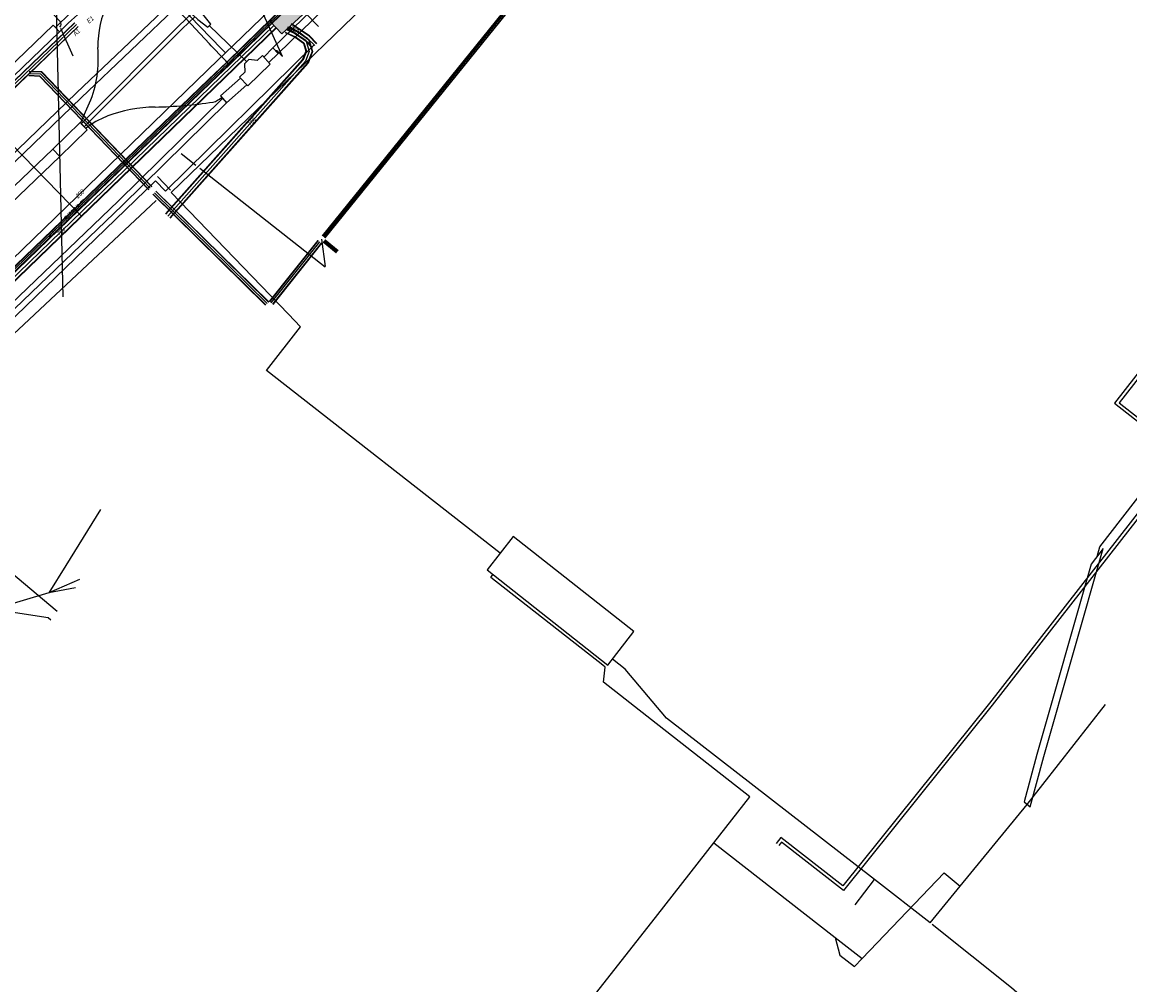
# Model space of a CAD drawing. Header units: metres. Extents: x 2695563 to 2696938, y 1260544 to 1262032.
# Tile 162 of 256: x 2696141 to 2696272, y 1261323 to 1261437. Entities that reach past the tile are written whole.
import ezdxf

# ---------------------------------------------------------------- set-up
doc = ezdxf.new("R2010")
doc.units = ezdxf.units.M
doc.header["$LTSCALE"] = 100
doc.linetypes.add('AUSGEZOGEN', pattern=[0])
doc.linetypes.add('STRICHLINIE2_S3', pattern=[0.25, 0.15, -0.1])
for name, color, linetype in [('CAD_Cadastre des conduites_Ouvrage_Conduite', 200, 'AUSGEZOGEN'), ('Eau portable_Cadastre des conduites_Conduite', 171, 'AUSGEZOGEN'), ('Eau potable_Cadastre des conduites_Conduite_Texte', 171, 'AUSGEZOGEN'), ('EU_Cadastre des conduites', 24, 'AUSGEZOGEN'), ('EU_Cadastre des conduites_Texte entrée-sortie', 24, 'AUSGEZOGEN'), ('Gaz_Cadastre des conduites_Conduite', 32, 'AUSGEZOGEN'), ('Gaz_Cadastre des conduites_Conduite_Texte', 32, 'AUSGEZOGEN'), ('Réseau électrique_Cadastre des conduite_Bord du tracé', 1, 'AUSGEZOGEN'), ('Réseau électrique_Cadastre des conduite_Tronçon de tracé', 1, 'AUSGEZOGEN'), ('Réseau électrique_Cadastre des conduites_Ouvrage_Surface-Ligne-Point', 1, 'AUSGEZOGEN'), ('Télécommunications_SW_Cadastre des conduites_Bord du tracé', 94, 'AUSGEZOGEN'), ('Télécommunications_SW_Cadastre des conduites_Bord du tracé_Texte', 94, 'AUSGEZOGEN'), ('Télécommunications_SW_Cadastre des conduites_Ouvrage', 94, 'AUSGEZOGEN')]:
    doc.layers.add(name, color=color, linetype=linetype)
doc.styles.add('ARIAL', font='arial.ttf')
pattern_1 = [(0, (2703955, 1269100), (4050, 4050), [4050, -4050]), (90, (2703955, 1269100), (-4050, 4050), [4050, -4050])]
pattern_2 = [(0, (2708005, 1273150), (6075, 6075), [6075, -6075]), (90, (2708005, 1273150), (-6075, 6075), [6075, -6075])]

# ---------------------------------------------------------------- blocks, each defined once
blk = doc.blocks.new('COMPLEXOBJECT_1773')
at = {"layer": 'Réseau électrique_Cadastre des conduite_Bord du tracé', "color": 1, "linetype": 'AUSGEZOGEN', "transparency": 33554687}
blk.add_line((6102.49, 11383.43), (6103.34, 11382.57), dxfattribs=at)
for points in [[(6143.55, 11421.7), (6128.99, 11407.78), (6121.53, 11400.44), (6111.58, 11390.8)], [(6112.38, 11389.9), (6122.37, 11399.58), (6129.83, 11406.92), (6144.38, 11420.83), (6143.55, 11421.7)]]:
    blk.add_lwpolyline(points, dxfattribs=at)
for centre, radius, start, end in [((6042.89, 11466.65), 102.33, 305.8698, 312.162), ((6043.6, 11465.83), 102.45, 305.8606, 312.1729), ((6105.77, 11379.77), 4.92, 126.4114, 131.929), ((6104.77, 11381.12), 2.04, 124.746, 134.7828)]:
    blk.add_arc(centre, radius, start, end, dxfattribs=at)
blk = doc.blocks.new('COMPLEXOBJECT_1805')
at = {"layer": 'Réseau électrique_Cadastre des conduite_Bord du tracé', "color": 1, "linetype": 'AUSGEZOGEN', "transparency": 33554687}
blk.add_line((6121.1, 11385.9), (6121.64, 11385.45), dxfattribs=at)
blk.add_lwpolyline([(6128.26, 11392.5), (6132.87, 11396.86), (6139.09, 11402.88), (6151.76, 11415.04), (6164.14, 11427.21), (6163.65, 11427.71), (6151.28, 11415.54), (6138.6, 11403.38), (6132.38, 11397.37), (6127.77, 11393)], dxfattribs=at)
for centre, radius, start, end in [((6176.33, 11340.44), 71.56, 132.7355, 137.3489), ((6176.14, 11340.64), 70.58, 132.7198, 137.3652), ((6251.02, 11276.79), 169.66, 138.6288, 139.9754), ((6245.54, 11281.51), 161.72, 138.6053, 140.0067)]:
    blk.add_arc(centre, radius, start, end, dxfattribs=at)
blk = doc.blocks.new('COMPLEXOBJECT_1808')
at = {"layer": 'Réseau électrique_Cadastre des conduite_Bord du tracé', "color": 1, "linetype": 'AUSGEZOGEN', "transparency": 33554687}
blk.add_line((6143.88, 11436.09), (6144.36, 11435.59), dxfattribs=at)
blk.add_lwpolyline([(6150.4, 11440.5), (6151.31, 11441.06), (6150.95, 11441.65), (6150, 11441.07)], dxfattribs=at)
for centre, radius, start, end in [((6167.36, 11413.49), 32.59, 122.1936, 136.097), ((6167.55, 11413.23), 32.21, 122.1684, 136.0478)]:
    blk.add_arc(centre, radius, start, end, dxfattribs=at)
blk = doc.blocks.new('COMPLEXOBJECT_2170')
at = {"layer": 'Réseau électrique_Cadastre des conduite_Tronçon de tracé', "color": 1, "linetype": 'AUSGEZOGEN', "transparency": 33554687}
for p, q in [((6143.7, 11438.18), (6143.98, 11438.55)), ((6144.42, 11436.81), (6143.74, 11437.56))]:
    blk.add_line(p, q, dxfattribs=at)
for centre, radius, start, end in [((6144.07, 11437.89), 0.465, 142.1062, 225.3244), ((6144.03, 11436.47), 0.52, 317.6174, 41.3934)]:
    blk.add_arc(centre, radius, start, end, dxfattribs=at)
blk = doc.blocks.new('COMPLEXOBJECT_2249')
at = {"layer": 'Réseau électrique_Cadastre des conduite_Tronçon de tracé', "color": 1, "linetype": 'AUSGEZOGEN', "transparency": 33554687}
blk.add_line((6170.76, 11432.67), (6170.19, 11433.27), dxfattribs=at)
blk.add_arc((6169.99, 11433.07), 0.282, 44.6158, 103.6068, dxfattribs=at)
blk = doc.blocks.new('COMPLEXOBJECT_2555')
at = {"layer": 'Réseau électrique_Cadastre des conduite_Tronçon de tracé', "color": 1, "linetype": 'AUSGEZOGEN', "transparency": 33554687}
for centre, radius, start, end in [((6162.05, 11429.33), 2.11, 283.3179, 314.3481), ((6155.92, 11410.03), 16.66, 90.8587, 110.9168), ((6154.79, 11477.1), 50.42, 270.9976, 278.8375), ((6153.48, 11416.55), 9.69, 111.2028, 128.3362)]:
    blk.add_arc(centre, radius, start, end, dxfattribs=at)
blk = doc.blocks.new('COMPLEXOBJECT_2556')
at = {"layer": 'Réseau électrique_Cadastre des conduite_Tronçon de tracé', "color": 1, "linetype": 'AUSGEZOGEN', "transparency": 33554687}
for centre, radius, start, end in [((6133.25, 11432.42), 15.7, 352.4045, 4.7854), ((6135.7, 11432.35), 13.26, 337.0176, 351.3016)]:
    blk.add_arc(centre, radius, start, end, dxfattribs=at)
blk = doc.blocks.new('COMPLEXOBJECT_2557')
at = {"layer": 'Réseau électrique_Cadastre des conduite_Tronçon de tracé', "color": 1, "linetype": 'AUSGEZOGEN', "transparency": 33554687}
blk.add_line((6151.33, 11441.04), (6151.18, 11441.28), dxfattribs=at)
for centre, radius, start, end in [((6155.81, 11436.8), 6.17, 136.5951, 158.7332), ((6161.25, 11433.8), 12.36, 154.9102, 180.3338)]:
    blk.add_arc(centre, radius, start, end, dxfattribs=at)

msp = doc.modelspace()

# ---------------------------------------------------------------- hatches: boundary and pattern name
at = {"layer": 'Réseau électrique_Cadastre des conduite_Bord du tracé', "lineweight": 18, "transparency": 33554687}
h = msp.add_hatch(dxfattribs=at)
h.set_pattern_fill('MUSTER', color=1, scale=6075, style=0, pattern_type=2)
h.set_pattern_definition(pattern_2)
h.paths.add_polyline_path([(2696208.77, 1261470.18), (2696189.62, 1261451.94), (2696170.58, 1261433.48), (2696171.2, 1261432.84), (2696190.23, 1261451.3), (2696209.38, 1261469.55)], flags=0)
h = msp.add_hatch(dxfattribs=at)
h.set_pattern_fill('MUSTER', color=1, scale=6075, style=0, pattern_type=2)
h.set_pattern_definition(pattern_2)
h.paths.add_polyline_path([(2696145.33, 1261435.4), (2696145.51, 1261435.58), (2696145.69, 1261435.76), (2696145.86, 1261435.94), (2696146.04, 1261436.11), (2696146.22, 1261436.29), (2696146.41, 1261436.46), (2696146.59, 1261436.63), (2696146.78, 1261436.81), (2696146.96, 1261436.97), (2696147.15, 1261437.14), (2696147.34, 1261437.31), (2696147.53, 1261437.47), (2696147.72, 1261437.64), (2696147.91, 1261437.8), (2696148.11, 1261437.96), (2696148.3, 1261438.12), (2696148.5, 1261438.27), (2696148.7, 1261438.43), (2696148.9, 1261438.58), (2696149.1, 1261438.74), (2696149.3, 1261438.89), (2696149.5, 1261439.04), (2696149.7, 1261439.19), (2696149.91, 1261439.33), (2696150.11, 1261439.48), (2696150.32, 1261439.62), (2696150.53, 1261439.76), (2696150.74, 1261439.9), (2696150.95, 1261440.04), (2696151.16, 1261440.18), (2696151.37, 1261440.31), (2696152.28, 1261440.87), (2696151.92, 1261441.46), (2696150.97, 1261440.88), (2696150.75, 1261440.75), (2696150.54, 1261440.61), (2696150.33, 1261440.47), (2696150.11, 1261440.32), (2696149.9, 1261440.18), (2696149.69, 1261440.04), (2696149.48, 1261439.89), (2696149.28, 1261439.74), (2696149.07, 1261439.59), (2696148.86, 1261439.44), (2696148.66, 1261439.29), (2696148.46, 1261439.13), (2696148.26, 1261438.98), (2696148.06, 1261438.82), (2696147.86, 1261438.66), (2696147.66, 1261438.5), (2696147.46, 1261438.33), (2696147.27, 1261438.17), (2696147.07, 1261438), (2696146.88, 1261437.84), (2696146.69, 1261437.67), (2696146.5, 1261437.5), (2696146.31, 1261437.33), (2696146.12, 1261437.15), (2696145.94, 1261436.98), (2696145.75, 1261436.8), (2696145.57, 1261436.63), (2696145.39, 1261436.45), (2696145.21, 1261436.27), (2696145.03, 1261436.09), (2696144.85, 1261435.9)], flags=0)
h = msp.add_hatch(dxfattribs=at)
h.set_pattern_fill('MUSTER', color=1, scale=6075, style=0, pattern_type=2)
h.set_pattern_definition(pattern_2)
h.paths.add_polyline_path([(2696158.42, 1261440.22), (2696159.38, 1261439.03), (2696161.68, 1261436.83), (2696162.88, 1261435.94), (2696163.22, 1261436.3), (2696162.28, 1261437.47), (2696159.99, 1261439.67), (2696158.77, 1261440.57)], flags=0)
h = msp.add_hatch(dxfattribs=at)
h.set_pattern_fill('MUSTER', color=1, scale=6075, style=0, pattern_type=2)
h.set_pattern_definition(pattern_2)
h.paths.add_polyline_path([(2696100.63, 1261382.05), (2696147.9, 1261427.59), (2696159.64, 1261438.78), (2696159.38, 1261439.03), (2696159.1, 1261439.38), (2696147.35, 1261428.17), (2696100.08, 1261382.62)], flags=0)
h = msp.add_hatch(dxfattribs=at)
h.set_pattern_fill('MUSTER', color=1, scale=6075, style=0, pattern_type=2)
h.set_pattern_definition(pattern_2)
h.paths.add_polyline_path([(2696148.26, 1261424.14), (2696159.86, 1261435.74), (2696161.34, 1261437.16), (2696160.95, 1261437.53), (2696159.48, 1261436.13), (2696147.88, 1261424.53)], flags=0)
h = msp.add_hatch(dxfattribs=at)
h.set_pattern_fill('MUSTER', color=1, scale=6075, style=0, pattern_type=2)
h.set_pattern_definition(pattern_2)
h.paths.add_polyline_path([(2696096.5, 1261388.2), (2696104.83, 1261396.42), (2696111.2, 1261402.58), (2696124.71, 1261415.55), (2696145.33, 1261435.4), (2696144.57, 1261436.19), (2696123.94, 1261416.35), (2696110.44, 1261403.37), (2696104.06, 1261397.2), (2696095.82, 1261388.94)], flags=0)
h = msp.add_hatch(dxfattribs=at)
h.set_pattern_fill('MUSTER', color=1, scale=6075, style=0, pattern_type=2)
h.set_pattern_definition(pattern_2)
h.paths.add_polyline_path([(2696170.1, 1261431.78), (2696171.2, 1261432.84), (2696170.58, 1261433.48), (2696169.49, 1261432.41)], flags=0)
h = msp.add_hatch(dxfattribs=at)
h.set_pattern_fill('MUSTER', color=1, scale=6075, style=0, pattern_type=2)
h.set_pattern_definition(pattern_2)
h.paths.add_polyline_path([(2696165.08, 1261427), (2696167.49, 1261429.13), (2696166.74, 1261429.91), (2696164.37, 1261427.81)], flags=0)
h = msp.add_hatch(dxfattribs=at)
h.set_pattern_fill('MUSTER', color=1, scale=6075, style=0, pattern_type=2)
h.set_pattern_definition(pattern_2)
h.paths.add_polyline_path([(2696122.61, 1261385.26), (2696122.69, 1261385.36), (2696122.77, 1261385.45), (2696122.85, 1261385.55), (2696122.94, 1261385.65), (2696123.02, 1261385.75), (2696123.1, 1261385.84), (2696123.18, 1261385.94), (2696123.27, 1261386.04), (2696123.35, 1261386.14), (2696123.43, 1261386.23), (2696123.51, 1261386.33), (2696123.6, 1261386.43), (2696123.68, 1261386.52), (2696123.76, 1261386.62), (2696123.85, 1261386.72), (2696123.93, 1261386.81), (2696124.01, 1261386.91), (2696124.1, 1261387.01), (2696124.18, 1261387.1), (2696124.26, 1261387.2), (2696124.35, 1261387.3), (2696124.43, 1261387.39), (2696124.51, 1261387.49), (2696124.6, 1261387.59), (2696124.68, 1261387.68), (2696124.77, 1261387.78), (2696124.85, 1261387.87), (2696124.93, 1261387.97), (2696125.02, 1261388.07), (2696125.1, 1261388.16), (2696125.19, 1261388.26), (2696125.31, 1261388.39), (2696125.44, 1261388.53), (2696125.56, 1261388.66), (2696125.69, 1261388.8), (2696125.82, 1261388.93), (2696125.94, 1261389.07), (2696126.07, 1261389.2), (2696126.2, 1261389.33), (2696126.33, 1261389.47), (2696126.45, 1261389.6), (2696126.58, 1261389.73), (2696126.71, 1261389.86), (2696126.84, 1261389.99), (2696126.97, 1261390.13), (2696127.1, 1261390.26), (2696127.23, 1261390.39), (2696127.36, 1261390.52), (2696127.49, 1261390.65), (2696127.62, 1261390.78), (2696127.76, 1261390.91), (2696127.89, 1261391.04), (2696128.02, 1261391.16), (2696128.15, 1261391.29), (2696128.29, 1261391.42), (2696128.42, 1261391.55), (2696128.55, 1261391.67), (2696128.69, 1261391.8), (2696128.82, 1261391.93), (2696128.96, 1261392.05), (2696129.09, 1261392.18), (2696129.23, 1261392.3), (2696133.84, 1261396.67), (2696140.06, 1261402.69), (2696152.73, 1261414.85), (2696165.11, 1261427.02), (2696164.62, 1261427.52), (2696152.25, 1261415.35), (2696139.57, 1261403.19), (2696133.35, 1261397.18), (2696128.74, 1261392.81), (2696128.6, 1261392.68), (2696128.47, 1261392.55), (2696128.33, 1261392.43), (2696128.2, 1261392.3), (2696128.06, 1261392.17), (2696127.93, 1261392.04), (2696127.79, 1261391.92), (2696127.66, 1261391.79), (2696127.52, 1261391.66), (2696127.39, 1261391.53), (2696127.26, 1261391.4), (2696127.13, 1261391.27), (2696126.99, 1261391.14), (2696126.86, 1261391.01), (2696126.73, 1261390.88), (2696126.6, 1261390.74), (2696126.47, 1261390.61), (2696126.34, 1261390.48), (2696126.21, 1261390.35), (2696126.08, 1261390.21), (2696125.95, 1261390.08), (2696125.82, 1261389.95), (2696125.69, 1261389.81), (2696125.56, 1261389.68), (2696125.43, 1261389.55), (2696125.3, 1261389.41), (2696125.18, 1261389.28), (2696125.05, 1261389.14), (2696124.92, 1261389), (2696124.8, 1261388.87), (2696124.67, 1261388.73), (2696124.59, 1261388.63), (2696124.5, 1261388.54), (2696124.42, 1261388.44), (2696124.33, 1261388.34), (2696124.25, 1261388.25), (2696124.16, 1261388.15), (2696124.08, 1261388.05), (2696123.99, 1261387.96), (2696123.91, 1261387.86), (2696123.82, 1261387.76), (2696123.74, 1261387.67), (2696123.66, 1261387.57), (2696123.57, 1261387.47), (2696123.49, 1261387.37), (2696123.4, 1261387.28), (2696123.32, 1261387.18), (2696123.24, 1261387.08), (2696123.15, 1261386.98), (2696123.07, 1261386.89), (2696122.98, 1261386.79), (2696122.9, 1261386.69), (2696122.82, 1261386.59), (2696122.73, 1261386.49), (2696122.65, 1261386.4), (2696122.57, 1261386.3), (2696122.48, 1261386.2), (2696122.4, 1261386.1), (2696122.32, 1261386), (2696122.24, 1261385.9), (2696122.15, 1261385.81), (2696122.07, 1261385.71)], flags=0)
h = msp.add_hatch(dxfattribs=at)
h.set_pattern_fill('MUSTER', color=1, scale=6075, style=0, pattern_type=2)
h.set_pattern_definition(pattern_2)
h.paths.add_polyline_path([(2696145.35, 1261420.64), (2696148.61, 1261423.79), (2696147.78, 1261424.65), (2696144.52, 1261421.51)], flags=0)
h = msp.add_hatch(dxfattribs=at)
h.set_pattern_fill('MUSTER', color=1, scale=6075, style=0, pattern_type=2)
h.set_pattern_definition(pattern_2)
h.paths.add_polyline_path([(2696144.52, 1261421.51), (2696129.96, 1261407.59), (2696122.5, 1261400.25), (2696112.55, 1261390.61), (2696112.28, 1261390.37), (2696112.01, 1261390.12), (2696111.74, 1261389.88), (2696111.47, 1261389.64), (2696111.2, 1261389.4), (2696110.92, 1261389.17), (2696110.65, 1261388.93), (2696110.37, 1261388.69), (2696110.1, 1261388.46), (2696109.82, 1261388.22), (2696109.54, 1261387.99), (2696109.26, 1261387.76), (2696108.99, 1261387.53), (2696108.71, 1261387.3), (2696108.42, 1261387.07), (2696108.14, 1261386.84), (2696107.86, 1261386.61), (2696107.58, 1261386.39), (2696107.29, 1261386.16), (2696107.01, 1261385.94), (2696106.72, 1261385.71), (2696106.44, 1261385.49), (2696106.15, 1261385.27), (2696105.86, 1261385.05), (2696105.57, 1261384.83), (2696105.28, 1261384.61), (2696104.99, 1261384.4), (2696104.7, 1261384.18), (2696104.41, 1261383.96), (2696104.12, 1261383.75), (2696103.82, 1261383.54), (2696103.81, 1261383.53), (2696103.8, 1261383.52), (2696103.79, 1261383.51), (2696103.77, 1261383.5), (2696103.76, 1261383.49), (2696103.75, 1261383.48), (2696103.74, 1261383.47), (2696103.73, 1261383.46), (2696103.71, 1261383.45), (2696103.7, 1261383.45), (2696103.69, 1261383.44), (2696103.68, 1261383.43), (2696103.67, 1261383.42), (2696103.65, 1261383.41), (2696103.64, 1261383.4), (2696103.63, 1261383.39), (2696103.62, 1261383.38), (2696103.61, 1261383.37), (2696103.59, 1261383.36), (2696103.58, 1261383.35), (2696103.57, 1261383.34), (2696103.56, 1261383.33), (2696103.55, 1261383.32), (2696103.54, 1261383.31), (2696103.52, 1261383.3), (2696103.51, 1261383.29), (2696103.5, 1261383.28), (2696103.49, 1261383.27), (2696103.48, 1261383.26), (2696103.47, 1261383.25), (2696103.46, 1261383.24), (2696104.31, 1261382.38), (2696104.32, 1261382.39), (2696104.32, 1261382.4), (2696104.33, 1261382.41), (2696104.34, 1261382.41), (2696104.35, 1261382.42), (2696104.36, 1261382.43), (2696104.37, 1261382.44), (2696104.37, 1261382.44), (2696104.38, 1261382.45), (2696104.39, 1261382.46), (2696104.4, 1261382.47), (2696104.41, 1261382.47), (2696104.42, 1261382.48), (2696104.43, 1261382.49), (2696104.44, 1261382.5), (2696104.44, 1261382.5), (2696104.45, 1261382.51), (2696104.46, 1261382.52), (2696104.47, 1261382.53), (2696104.48, 1261382.53), (2696104.49, 1261382.54), (2696104.5, 1261382.55), (2696104.51, 1261382.55), (2696104.52, 1261382.56), (2696104.53, 1261382.57), (2696104.54, 1261382.58), (2696104.54, 1261382.58), (2696104.55, 1261382.59), (2696104.56, 1261382.6), (2696104.57, 1261382.6), (2696104.58, 1261382.61), (2696104.88, 1261382.82), (2696105.17, 1261383.04), (2696105.46, 1261383.25), (2696105.76, 1261383.47), (2696106.05, 1261383.69), (2696106.34, 1261383.91), (2696106.63, 1261384.13), (2696106.92, 1261384.35), (2696107.21, 1261384.57), (2696107.49, 1261384.79), (2696107.78, 1261385.02), (2696108.07, 1261385.24), (2696108.35, 1261385.47), (2696108.64, 1261385.7), (2696108.92, 1261385.92), (2696109.2, 1261386.15), (2696109.49, 1261386.38), (2696109.77, 1261386.62), (2696110.05, 1261386.85), (2696110.33, 1261387.08), (2696110.61, 1261387.32), (2696110.88, 1261387.55), (2696111.16, 1261387.79), (2696111.44, 1261388.02), (2696111.71, 1261388.26), (2696111.99, 1261388.5), (2696112.26, 1261388.74), (2696112.53, 1261388.98), (2696112.81, 1261389.22), (2696113.08, 1261389.47), (2696113.35, 1261389.71), (2696123.34, 1261399.39), (2696130.8, 1261406.73), (2696145.35, 1261420.64)], flags=0)
h = msp.add_hatch(dxfattribs=at)
h.set_pattern_fill('MUSTER', color=1, scale=6075, style=0, pattern_type=2)
h.set_pattern_definition(pattern_2)
h.paths.add_polyline_path([(2696260.19, 1261343.75), (2696261.8, 1261349.69), (2696268.83, 1261374.28), (2696267.4, 1261372.44), (2696260.98, 1261349.92), (2696259.46, 1261344.34)], flags=0)
at = {"layer": 'Réseau électrique_Cadastre des conduites_Ouvrage_Surface-Ligne-Point', "lineweight": 18, "transparency": 33554687}
h = msp.add_hatch(dxfattribs=at)
h.set_pattern_fill('MUSTER', color=1, scale=4050, style=0, pattern_type=2)
h.set_pattern_definition(pattern_1)
h.paths.add_polyline_path([(2696167.61, 1261429), (2696170.27, 1261431.57), (2696169.33, 1261432.61), (2696168.7, 1261432.02), (2696167.74, 1261432.11), (2696167.22, 1261431.61), (2696167.27, 1261430.64), (2696166.62, 1261430.04)], flags=0)
h = msp.add_hatch(dxfattribs=at)
h.set_pattern_fill('MUSTER', color=1, scale=4050, style=0, pattern_type=2)
h.set_pattern_definition(pattern_1)
h.paths.add_polyline_path([(2696210.2, 1261360.51), (2696213.27, 1261364.47), (2696199.01, 1261375.73), (2696195.94, 1261371.77)], flags=0)
at = {"layer": 'Télécommunications_SW_Cadastre des conduites_Ouvrage', "transparency": 33554687}
msp.add_hatch(color=7, dxfattribs=at).paths.add_polyline_path([(2696173.29, 1261439.34), (2696170.28, 1261436.56), (2696171.62, 1261435.14), (2696174.63, 1261437.92)])

# ---------------------------------------------------------------- linework, layer by layer
at = {"layer": 'CAD_Cadastre des conduites_Ouvrage_Conduite', "color": 200, "linetype": 'AUSGEZOGEN', "transparency": 33554687}
for points in [[(2696285.48, 1261411.08), (2696270.16, 1261391.47), (2696278.17, 1261385.21), (2696255.36, 1261356.01), (2696238.03, 1261334.4), (2696230.68, 1261340.12), (2696230.14, 1261339.43)], [(2696285.97, 1261411.21), (2696285.96, 1261411.04), (2696285.8, 1261410.83), (2696270.72, 1261391.53), (2696278.73, 1261385.27), (2696255.67, 1261355.76), (2696238.1, 1261333.84), (2696230.75, 1261339.56), (2696230.46, 1261339.19)]]:
    msp.add_lwpolyline(points, dxfattribs=at)
at = {"layer": 'Eau portable_Cadastre des conduites_Conduite', "color": 7, "linetype": 'AUSGEZOGEN', "transparency": 33554687}
for points in [[(2696241.21, 1261506.43), (2696240.53, 1261505.77), (2696204.42, 1261470.93), (2696165.92, 1261433.82), (2696164.95, 1261432.89)], [(2696164.95, 1261432.89), (2696164.48, 1261433.38), (2696155.73, 1261442.44), (2696153.63, 1261444.61), (2696153.3, 1261444.94)], [(2696164.95, 1261432.89), (2696164.09, 1261432.06), (2696129.4, 1261398.48), (2696112.14, 1261382.24), (2696109.33, 1261379.52)]]:
    msp.add_lwpolyline(points, dxfattribs=at)
at = {"layer": 'EU_Cadastre des conduites', "linetype": 'AUSGEZOGEN', "transparency": 33554687}
for p, q in [((2696202.45, 1261443.48), (2696176.42, 1261411.27)), ((2696202.46, 1261443.47), (2696176.44, 1261411.25)), ((2696202.48, 1261443.45), (2696176.46, 1261411.24)), ((2696202.72, 1261443.26), (2696176.69, 1261411.05)), ((2696202.74, 1261443.25), (2696176.71, 1261411.03)), ((2696202.75, 1261443.23), (2696176.73, 1261411.02)), ((2696147.1, 1261436.47), (2696094.55, 1261386.07)), ((2696147.12, 1261436.45), (2696094.56, 1261386.06)), ((2696147.13, 1261436.44), (2696094.58, 1261386.04)), ((2696147.52, 1261436.04), (2696094.96, 1261385.64)), ((2696147.53, 1261436.02), (2696094.98, 1261385.63)), ((2696147.55, 1261436.01), (2696094.99, 1261385.61)), ((2696143, 1261430.14), (2696141.7, 1261430.19)), ((2696142.99, 1261430.12), (2696141.7, 1261430.17)), ((2696143.01, 1261430.16), (2696141.71, 1261430.21)), ((2696143.23, 1261430.66), (2696141.72, 1261430.7)), ((2696143.22, 1261430.64), (2696141.72, 1261430.68)), ((2696143.21, 1261430.62), (2696141.72, 1261430.66)), ((2696155.88, 1261416.71), (2696142.99, 1261430.12)), ((2696155.89, 1261416.72), (2696143, 1261430.14)), ((2696155.91, 1261416.74), (2696143.01, 1261430.16)), ((2696156.24, 1261417.06), (2696143.21, 1261430.62)), ((2696156.25, 1261417.07), (2696143.22, 1261430.64)), ((2696156.27, 1261417.09), (2696143.23, 1261430.66)), ((2696169.72, 1261403.07), (2696156.36, 1261416.18)), ((2696169.73, 1261403.09), (2696156.37, 1261416.19)), ((2696169.75, 1261403.1), (2696156.39, 1261416.21)), ((2696170.07, 1261403.43), (2696156.71, 1261416.54)), ((2696170.08, 1261403.44), (2696156.72, 1261416.55)), ((2696170.1, 1261403.46), (2696156.74, 1261416.56)), ((2696175.89, 1261410.72), (2696170.14, 1261403.5)), ((2696175.91, 1261410.71), (2696170.16, 1261403.48)), ((2696175.93, 1261410.7), (2696170.18, 1261403.47)), ((2696176.29, 1261410.41), (2696170.53, 1261403.19)), ((2696176.3, 1261410.4), (2696170.55, 1261403.17)), ((2696176.32, 1261410.39), (2696170.57, 1261403.16)), ((2696178.08, 1261409.25), (2696176.54, 1261410.51)), ((2696178.09, 1261409.26), (2696176.55, 1261410.52)), ((2696178.1, 1261409.28), (2696176.56, 1261410.54)), ((2696178.27, 1261409.48), (2696176.73, 1261410.74)), ((2696178.28, 1261409.5), (2696176.74, 1261410.76)), ((2696178.29, 1261409.51), (2696176.75, 1261410.77))]:
    msp.add_line(p, q, dxfattribs=at)
at = {"layer": 'EU_Cadastre des conduites', "color": 255, "transparency": 33554687}
for p, q in [((2696202.6, 1261443.36), (2696176.58, 1261411.14)), ((2696147.32, 1261436.24), (2696094.77, 1261385.84)), ((2696143.11, 1261430.39), (2696141.71, 1261430.44)), ((2696156.07, 1261416.9), (2696143.11, 1261430.39)), ((2696169.91, 1261403.26), (2696156.55, 1261416.37)), ((2696176.11, 1261410.55), (2696170.35, 1261403.33)), ((2696178.19, 1261409.38), (2696176.65, 1261410.64))]:
    msp.add_line(p, q, dxfattribs=at)
at = {"layer": 'EU_Cadastre des conduites', "color": 24, "linetype": 'AUSGEZOGEN', "transparency": 33554687}
for p, q in [((2696137.15, 1261397.09), (2696156.77, 1261415.46)), ((2696176.81, 1261407.63), (2696176.35, 1261410.87)), ((2696150.19, 1261378.91), (2696146.06, 1261372.29)), ((2696146.06, 1261372.29), (2696144.06, 1261369.06)), ((2696147.7, 1261370.62), (2696144.06, 1261369.06)), ((2696147.23, 1261369.63), (2696144.07, 1261369.07)), ((2696144.06, 1261369.06), (2696137.5, 1261367.08))]:
    msp.add_line(p, q, dxfattribs=at)
for points in [[(2696147.98, 1261413.56), (2696136.83, 1261424.95), (2696136, 1261424.96)], [(2696144.29, 1261365.84), (2696143.97, 1261366.1), (2696137.5, 1261367.08)]]:
    msp.add_lwpolyline(points, dxfattribs=at)
at = {"layer": 'Gaz_Cadastre des conduites_Conduite', "linetype": 'AUSGEZOGEN', "transparency": 33554687}
for p, q in [((2696168.92, 1261435.52), (2696194.19, 1261460.05)), ((2696168.94, 1261435.5), (2696194.21, 1261460.03)), ((2696168.95, 1261435.48), (2696194.23, 1261460.02)), ((2696169.2, 1261435.23), (2696194.47, 1261459.76)), ((2696169.21, 1261435.21), (2696194.49, 1261459.75)), ((2696169.23, 1261435.19), (2696194.51, 1261459.73)), ((2696165.11, 1261431.82), (2696168.92, 1261435.52)), ((2696165.13, 1261431.8), (2696168.94, 1261435.5)), ((2696165.15, 1261431.79), (2696168.95, 1261435.48)), ((2696165.39, 1261431.53), (2696169.2, 1261435.23)), ((2696165.41, 1261431.52), (2696169.21, 1261435.21)), ((2696165.43, 1261431.5), (2696169.23, 1261435.19)), ((2696162.97, 1261429.75), (2696165.11, 1261431.82)), ((2696162.99, 1261429.73), (2696165.13, 1261431.8)), ((2696163.01, 1261429.71), (2696165.15, 1261431.79)), ((2696163.25, 1261429.46), (2696165.39, 1261431.53)), ((2696163.27, 1261429.45), (2696165.41, 1261431.52)), ((2696163.29, 1261429.43), (2696165.43, 1261431.5)), ((2696064.02, 1261334.64), (2696162.97, 1261429.75)), ((2696064.03, 1261334.62), (2696162.99, 1261429.73)), ((2696064.05, 1261334.6), (2696163.01, 1261429.71)), ((2696064.29, 1261334.35), (2696163.25, 1261429.46)), ((2696064.31, 1261334.33), (2696163.27, 1261429.45)), ((2696064.33, 1261334.32), (2696163.29, 1261429.43))]:
    msp.add_line(p, q, dxfattribs=at)
at = {"layer": 'Gaz_Cadastre des conduites_Conduite', "color": 255, "linetype": 'AUSGEZOGEN', "transparency": 33554687}
for p, q in [((2696169.08, 1261435.35), (2696194.35, 1261459.89)), ((2696165.27, 1261431.66), (2696169.08, 1261435.35)), ((2696163.13, 1261429.59), (2696165.27, 1261431.66)), ((2696064.17, 1261334.48), (2696163.13, 1261429.59))]:
    msp.add_line(p, q, dxfattribs=at)
at = {"layer": 'Gaz_Cadastre des conduites_Conduite', "color": 32, "linetype": 'AUSGEZOGEN', "transparency": 33554687}
msp.add_lwpolyline([(2696165.27, 1261431.66), (2696164.99, 1261431.96), (2696164.78, 1261432.18), (2696163.29, 1261433.75), (2696163.09, 1261433.97), (2696161.41, 1261435.75), (2696160.94, 1261436.24), (2696150.43, 1261447.36)], dxfattribs=at)
at = {"layer": 'Réseau électrique_Cadastre des conduite_Bord du tracé', "color": 1, "linetype": 'AUSGEZOGEN', "transparency": 33554687}
for points in [[(2696208.77, 1261470.18), (2696189.62, 1261451.94), (2696170.58, 1261433.48), (2696171.2, 1261432.84), (2696190.23, 1261451.3), (2696209.38, 1261469.55), (2696208.77, 1261470.18)], [(2696158.42, 1261440.22), (2696159.38, 1261439.03), (2696161.68, 1261436.83), (2696162.88, 1261435.94), (2696163.22, 1261436.3), (2696162.28, 1261437.47), (2696159.99, 1261439.67), (2696158.77, 1261440.57), (2696158.42, 1261440.22)], [(2696100.63, 1261382.05), (2696147.9, 1261427.59), (2696159.64, 1261438.78), (2696159.38, 1261439.03), (2696159.1, 1261439.38), (2696147.35, 1261428.17), (2696100.08, 1261382.62), (2696100.63, 1261382.05)], [(2696148.26, 1261424.14), (2696159.86, 1261435.74), (2696161.34, 1261437.16), (2696160.95, 1261437.53), (2696159.48, 1261436.13), (2696147.88, 1261424.53), (2696148.26, 1261424.14)], [(2696096.5, 1261388.2), (2696104.83, 1261396.42), (2696111.2, 1261402.58), (2696124.71, 1261415.55), (2696145.33, 1261435.4), (2696144.57, 1261436.19), (2696123.94, 1261416.35), (2696110.44, 1261403.37), (2696104.06, 1261397.2), (2696095.82, 1261388.94), (2696096.5, 1261388.2)], [(2696170.1, 1261431.78), (2696171.2, 1261432.84), (2696170.58, 1261433.48), (2696169.49, 1261432.41), (2696170.1, 1261431.78)], [(2696165.08, 1261427), (2696167.49, 1261429.13), (2696166.74, 1261429.91), (2696164.37, 1261427.81), (2696165.08, 1261427)], [(2696145.35, 1261420.64), (2696148.61, 1261423.79), (2696147.78, 1261424.65), (2696144.52, 1261421.51), (2696145.35, 1261420.64)], [(2696260.19, 1261343.75), (2696261.8, 1261349.69), (2696268.83, 1261374.28), (2696267.4, 1261372.44), (2696260.98, 1261349.92), (2696259.46, 1261344.34), (2696260.19, 1261343.75)]]:
    msp.add_lwpolyline(points, close=True, dxfattribs=at)
at = {"layer": 'Réseau électrique_Cadastre des conduite_Tronçon de tracé', "color": 1, "linetype": 'AUSGEZOGEN', "transparency": 33554687}
for p, q in [((2696171.73, 1261432.48), (2696167.71, 1261441.36)), ((2696144.95, 1261438.36), (2696145.37, 1261419.49)), ((2696146.96, 1261432.53), (2696145.49, 1261435.77)), ((2696167.48, 1261431.86), (2696163.05, 1261436.12)), ((2696147.82, 1261424.61), (2696148.88, 1261426.98)), ((2696161.47, 1261419.59), (2696159.74, 1261420.95)), ((2696158.48, 1261416.68), (2696156.94, 1261418.27)), ((2696176.77, 1261407.56), (2696161.93, 1261419.23)), ((2696251.9, 1261334.36), (2696259.83, 1261344.04)), ((2696222.76, 1261339.5), (2696237.12, 1261328.28)), ((2696240.29, 1261325.81), (2696249.99, 1261335.93)), ((2696249.99, 1261335.93), (2696251.9, 1261334.36)), ((2696239.46, 1261332.17), (2696241.77, 1261335.16)), ((2696248.35, 1261330.04), (2696251.9, 1261334.36)), ((2696237.12, 1261328.28), (2696240.29, 1261325.81)), ((2696239.39, 1261324.87), (2696240.29, 1261325.81))]:
    msp.add_line(p, q, dxfattribs=at)
for points in [[(2696172.43, 1261401.99), (2696158.52, 1261416.38), (2696193.67, 1261450.32), (2696196.43, 1261454.53), (2696254.06, 1261510.16)], [(2696197.48, 1261373.75), (2696169.82, 1261395.34), (2696173.85, 1261400.52), (2696172.43, 1261401.99)], [(2696268.1, 1261373.34), (2696268.42, 1261374.49), (2696276.57, 1261385)], [(2696145.06, 1261366.84), (2696138.81, 1261372.1), (2696138.08, 1261374.69), (2696137.28, 1261375.46)], [(2696209.6, 1261360.5), (2696196.35, 1261370.87), (2696196.62, 1261371.23)], [(2696215.38, 1261354.02), (2696209.7, 1261358.47), (2696209.88, 1261360.28), (2696209.6, 1261360.5)], [(2696248.35, 1261330.04), (2696241.77, 1261335.16), (2696217.16, 1261354.23), (2696212.25, 1261360.01), (2696210.74, 1261361.2)], [(2696222.76, 1261339.5), (2696226.99, 1261344.94), (2696215.38, 1261354.02)], [(2696177.37, 1261278.13), (2696189.27, 1261293.27), (2696187.51, 1261294.62), (2696216.11, 1261331), (2696222.76, 1261339.5)], [(2696317.95, 1261274.41), (2696313.93, 1261277.56), (2696304.5, 1261288.41), (2696289.53, 1261299.88), (2696288.86, 1261300.4), (2696279.47, 1261303.63), (2696257.97, 1261322.34), (2696248.6, 1261329.84)], [(2696237.12, 1261328.28), (2696237.67, 1261326.21), (2696239.39, 1261324.87)]]:
    msp.add_lwpolyline(points, dxfattribs=at)
at = {"layer": 'Réseau électrique_Cadastre des conduite_Tronçon de tracé', "color": 1, "linetype": 'STRICHLINIE2_S3', "transparency": 33554687}
msp.add_lwpolyline([(2696259.83, 1261344.04), (2696277.48, 1261366.59), (2696278.82, 1261366.96)], dxfattribs=at)
at = {"layer": 'Réseau électrique_Cadastre des conduites_Ouvrage_Surface-Ligne-Point', "color": 1, "linetype": 'AUSGEZOGEN', "transparency": 33554687}
msp.add_line((2696145.37, 1261419.49), (2696145.71, 1261404.05), dxfattribs=at)
for points in [[(2696167.61, 1261429), (2696170.27, 1261431.57), (2696169.33, 1261432.61), (2696168.7, 1261432.02), (2696167.74, 1261432.11), (2696167.22, 1261431.61), (2696167.27, 1261430.64), (2696166.62, 1261430.04), (2696167.61, 1261429)], [(2696210.2, 1261360.51), (2696213.27, 1261364.47), (2696199.01, 1261375.73), (2696195.94, 1261371.77), (2696210.2, 1261360.51)]]:
    msp.add_lwpolyline(points, close=True, dxfattribs=at)
at = {"layer": 'Télécommunications_SW_Cadastre des conduites_Bord du tracé', "color": 94, "linetype": 'AUSGEZOGEN', "transparency": 33554687}
msp.add_line((2696174.37, 1261437.68), (2696175.98, 1261436.03), dxfattribs=at)
at = {"layer": 'Télécommunications_SW_Cadastre des conduites_Bord du tracé', "linetype": 'AUSGEZOGEN', "transparency": 33554687}
for p, q in [((2696125.69, 1261393.19), (2696170.41, 1261436.41)), ((2696125.71, 1261393.17), (2696170.43, 1261436.39)), ((2696125.73, 1261393.15), (2696170.45, 1261436.38)), ((2696126.21, 1261392.65), (2696170.93, 1261435.87)), ((2696126.23, 1261392.63), (2696170.95, 1261435.86)), ((2696126.25, 1261392.61), (2696170.97, 1261435.84)), ((2696172.01, 1261435.31), (2696173.22, 1261434.76)), ((2696172.03, 1261435.34), (2696173.24, 1261434.78)), ((2696172.04, 1261435.36), (2696173.25, 1261434.81)), ((2696172.3, 1261435.95), (2696173.58, 1261435.37)), ((2696172.31, 1261435.97), (2696173.59, 1261435.39)), ((2696172.33, 1261436), (2696173.61, 1261435.42)), ((2696174.44, 1261434.33), (2696172.34, 1261435.69)), ((2696174.45, 1261434.35), (2696172.36, 1261435.71)), ((2696174.47, 1261434.37), (2696172.38, 1261435.74)), ((2696174.88, 1261434.87), (2696172.73, 1261436.28)), ((2696174.9, 1261434.89), (2696172.74, 1261436.3)), ((2696174.92, 1261434.91), (2696172.76, 1261436.32)), ((2696173.58, 1261435.37), (2696174.79, 1261434.47)), ((2696173.59, 1261435.39), (2696174.81, 1261434.49)), ((2696173.61, 1261435.42), (2696174.84, 1261434.5)), ((2696173.22, 1261434.76), (2696174.19, 1261434.04)), ((2696173.24, 1261434.78), (2696174.21, 1261434.06)), ((2696173.25, 1261434.81), (2696174.24, 1261434.08)), ((2696174.19, 1261434.04), (2696174.48, 1261433.09)), ((2696174.21, 1261434.06), (2696174.51, 1261433.09)), ((2696174.24, 1261434.08), (2696174.54, 1261433.09)), ((2696175.24, 1261433.5), (2696174.44, 1261434.33)), ((2696175.26, 1261433.52), (2696174.45, 1261434.35)), ((2696175.28, 1261433.54), (2696174.47, 1261434.37)), ((2696174.79, 1261434.47), (2696175.23, 1261433.06)), ((2696174.81, 1261434.49), (2696175.26, 1261433.06)), ((2696174.84, 1261434.5), (2696175.28, 1261433.06)), ((2696175.75, 1261433.98), (2696174.88, 1261434.87)), ((2696175.77, 1261434), (2696174.9, 1261434.89)), ((2696175.79, 1261434.02), (2696174.92, 1261434.91)), ((2696174.48, 1261433.09), (2696174.09, 1261432.11)), ((2696174.51, 1261433.09), (2696174.11, 1261432.09)), ((2696174.54, 1261433.09), (2696174.14, 1261432.08)), ((2696175.23, 1261433.06), (2696174.69, 1261431.73)), ((2696175.26, 1261433.06), (2696174.72, 1261431.72)), ((2696175.28, 1261433.06), (2696174.74, 1261431.7)), ((2696174.09, 1261432.11), (2696157.85, 1261413.87)), ((2696174.11, 1261432.09), (2696157.87, 1261413.85)), ((2696174.14, 1261432.08), (2696157.89, 1261413.83)), ((2696174.69, 1261431.73), (2696158.37, 1261413.4)), ((2696174.72, 1261431.72), (2696158.39, 1261413.38)), ((2696174.74, 1261431.7), (2696158.41, 1261413.36))]:
    msp.add_line(p, q, dxfattribs=at)
at = {"layer": 'Télécommunications_SW_Cadastre des conduites_Bord du tracé', "color": 255, "transparency": 33554687}
for p, q in [((2696125.97, 1261392.9), (2696170.69, 1261436.12)), ((2696172.17, 1261435.65), (2696173.41, 1261435.09)), ((2696174.68, 1261434.62), (2696172.55, 1261436.01)), ((2696173.41, 1261435.09), (2696174.51, 1261434.27)), ((2696174.51, 1261434.27), (2696174.88, 1261433.07)), ((2696175.52, 1261433.76), (2696174.68, 1261434.62)), ((2696174.88, 1261433.07), (2696174.42, 1261431.91)), ((2696174.42, 1261431.91), (2696158.13, 1261413.61))]:
    msp.add_line(p, q, dxfattribs=at)
at = {"layer": 'Télécommunications_SW_Cadastre des conduites_Bord du tracé', "color": 94, "linetype": 'AUSGEZOGEN', "transparency": 33554687}
msp.add_lwpolyline([(2696175.51, 1261433.9), (2696157.86, 1261416.55), (2696156.68, 1261417.78), (2696128.29, 1261390.39), (2696129.61, 1261389.02), (2696132.74, 1261385.79), (2696125.97, 1261379.23), (2696110.2, 1261363.94)], dxfattribs=at)
at = {"layer": 'Télécommunications_SW_Cadastre des conduites_Ouvrage', "color": 94, "transparency": 33554687}
msp.add_lwpolyline([(2696173.29, 1261439.34), (2696170.28, 1261436.56), (2696171.62, 1261435.14), (2696174.63, 1261437.92), (2696173.29, 1261439.34)], close=True, dxfattribs=at)

# ---------------------------------------------------------------- block references
at = {"layer": 'Réseau électrique_Cadastre des conduite_Bord du tracé', "color": 1, "linetype": 'AUSGEZOGEN', "lineweight": -3, "transparency": 33554687}
for name in ['COMPLEXOBJECT_1808', 'COMPLEXOBJECT_1805', 'COMPLEXOBJECT_1773']:
    msp.add_blockref(name, (2690000.97, 1249999.81), dxfattribs=at)
at = {"layer": 'Réseau électrique_Cadastre des conduite_Tronçon de tracé', "color": 1, "linetype": 'AUSGEZOGEN', "lineweight": -3, "transparency": 33554687}
for name in ['COMPLEXOBJECT_2557', 'COMPLEXOBJECT_2170', 'COMPLEXOBJECT_2556', 'COMPLEXOBJECT_2249', 'COMPLEXOBJECT_2555']:
    msp.add_blockref(name, (2690000.97, 1249999.81), dxfattribs=at)

# ---------------------------------------------------------------- texts
at = {"layer": 'Eau potable_Cadastre des conduites_Conduite_Texte', "color": 7, "transparency": 33554687, "insert": (2696147.75, 1261416.24), "char_height": 0.5543, "width": 1.1063, "attachment_point": 5, "rotation": 44.0712, "style": 'ARIAL'}
msp.add_mtext('\\A1;{\\fArial|i1|b0;\\H0.554263;\\W0.700000;\\C7;250}\\P', dxfattribs=at)
at = {"layer": 'EU_Cadastre des conduites_Texte entrée-sortie', "color": 24, "transparency": 33554687, "char_height": 0.5571, "width": 0.8554, "attachment_point": 7, "style": 'ARIAL'}
for s, insert, rotation in [('\\A1;{\\fArial|i1|b0;\\H0.557054;\\W0.700000;\\C24;E1}\\P', (2696148.82, 1261436.35), 39.2094), ('\\A1;{\\fArial|i1|b0;\\H0.557054;\\W0.700000;\\C24;A1}\\P', (2696147.23, 1261434.85), 43.4349)]:
    msp.add_mtext(s, dxfattribs=dict(at, insert=insert, rotation=rotation))
at = {"layer": 'Gaz_Cadastre des conduites_Conduite_Texte', "color": 32, "transparency": 33554687, "char_height": 0.5583, "attachment_point": 5, "rotation": 43.8642, "style": 'ARIAL'}
for s, insert, width in [('\\A1;{\\fArial|i1|b0;\\H0.558250;\\W0.700000;\\C32;R(355/8.7)}\\P', (2696147.19, 1261414.26), 2.7882), ('\\A1;{\\fArial|i1|b0;\\H0.558250;\\W0.700000;\\C32;400}\\P', (2696144.4, 1261411.58), 1.1143)]:
    msp.add_mtext(s, dxfattribs=dict(at, insert=insert, width=width))
at = {"layer": 'Télécommunications_SW_Cadastre des conduites_Bord du tracé_Texte', "color": 94, "transparency": 33554687, "char_height": 0.5064, "width": 1.2818, "attachment_point": 5, "style": 'ARIAL'}
for s, insert, rotation in [('\\W0.70; 700 ', (2696173.08, 1261435.65), 329.8284), ('\\W0.70; 700 ', (2696168.02, 1261424.72), 48.3201), ('\\W0.70; 750 ', (2696145.46, 1261411.73), 42.9084)]:
    msp.add_mtext(s, dxfattribs=dict(at, insert=insert, rotation=rotation))

doc.saveas('drawing.dxf')
